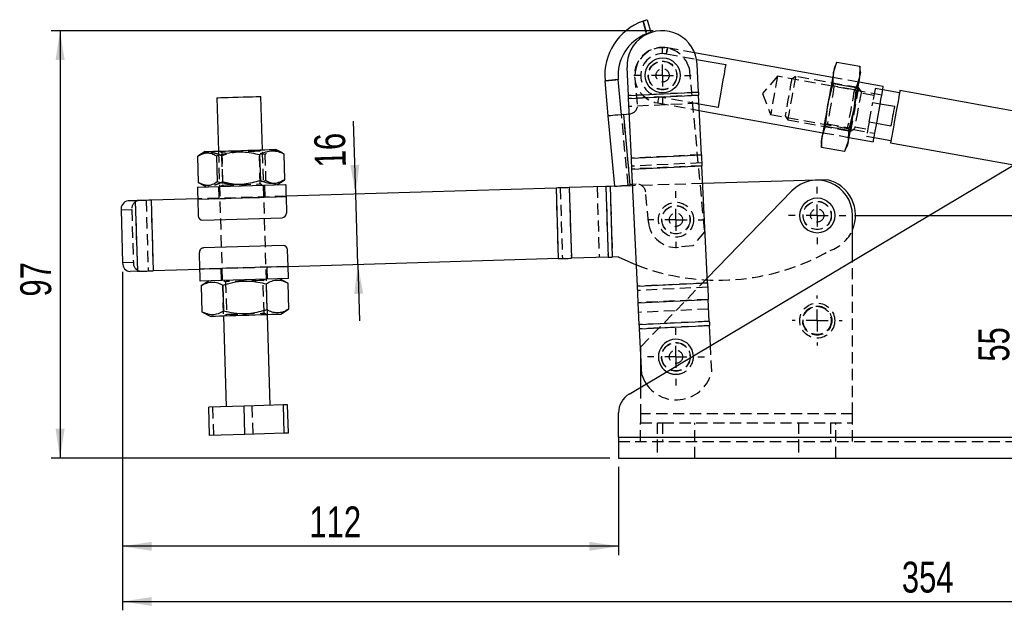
# Model space of a CAD drawing. Extents: x 66 to 783, y 44 to 563.
# Tile 5 of 12: x 66 to 288, y 411 to 545. Entities that reach past the tile are written whole.
import ezdxf

# ---------------------------------------------------------------- set-up
doc = ezdxf.new("R2010")
doc.units = 0
doc.header["$LTSCALE"] = 2
doc.linetypes.add('HIDDEN', pattern=[1.905, 1.27, -0.635])
doc.layers.get('0').update_dxf_attribs({"linetype": 'CONTINUOUS'})
doc.layers.add('FORMATO', color=179, linetype='CONTINUOUS')
doc.styles.add('SLDTEXTSTYLE0', font='TXT', dxfattribs={"width": 0.75})
doc.dimstyles.new('SLDDIMSTYLE0', dxfattribs={"dimtxt": 7, "dimasz": 6.604, "dimexe": 0, "dimexo": 0.0625, "dimgap": 1.75, "dimtad": 1, "dimdec": 0, "dimrnd": 1e-09, "dimzin": 12, "dimtxsty": 'SLDTEXTSTYLE0', "dimsah": 1, "dimcen": 0.09, "dimazin": 3, "dimtfac": 1, "dimtofl": 0, "dimtmove": 0, "dimatfit": 3, "dimtolj": 1, "dimtzin": 12})
doc.dimstyles.new('SLDDIMSTYLE1', dxfattribs={"dimtxt": 7, "dimasz": 6.604, "dimexe": 0, "dimexo": 0.0625, "dimgap": 1.75, "dimtad": 1, "dimdec": 0, "dimrnd": 1e-09, "dimzin": 12, "dimtxsty": 'SLDTEXTSTYLE0', "dimsah": 1, "dimcen": 0.09, "dimazin": 3, "dimtfac": 1, "dimtdec": 0, "dimtofl": 0, "dimtmove": 0, "dimatfit": 3, "dimtolj": 1, "dimtzin": 12})
doc.dimstyles.new('SLDDIMSTYLE2', dxfattribs={"dimtxt": 7, "dimasz": 6.604, "dimexe": 0, "dimexo": 0.0625, "dimgap": 1.75, "dimtad": 1, "dimdec": 3, "dimrnd": 1e-09, "dimzin": 12, "dimtxsty": 'SLDTEXTSTYLE0', "dimsah": 1, "dimcen": 0.09, "dimazin": 3, "dimtfac": 1, "dimtdec": 3, "dimtmove": 0, "dimatfit": 3, "dimtolj": 1, "dimtzin": 12})

# ---------------------------------------------------------------- blocks, each defined once
blk = doc.blocks.new('_D')
at = {"layer": 'FORMATO'}
for p, q in [((208.99, 542.12), (72.65, 542.12)), ((74.65, 542.12), (74.65, 445.35)), ((199.12, 445.35), (72.65, 445.35))]:
    blk.add_line(p, q, dxfattribs=at)
for points in [[(74.65, 542.12), (73.63, 535.51), (75.67, 535.51)], [(74.65, 445.35), (75.67, 451.96), (73.63, 451.96)]]:
    blk.add_solid(points, dxfattribs=at)
at = {"layer": 'FORMATO', "insert": (65.63, 481.91), "char_height": 7, "attachment_point": 1, "rotation": 90, "style": 'SLDTEXTSTYLE0'}
blk.add_mtext('97', dxfattribs=at)
blk = doc.blocks.new('_D_1')
at = {"layer": 'FORMATO'}
for p, q in [((88.82, 487.53), (88.82, 423.35)), ((201.12, 443.35), (201.12, 423.35)), ((201.12, 425.35), (88.82, 425.35))]:
    blk.add_line(p, q, dxfattribs=at)
for points in [[(88.82, 425.35), (95.42, 424.34), (95.42, 426.37)], [(201.12, 425.35), (194.51, 426.37), (194.51, 424.34)]]:
    blk.add_solid(points, dxfattribs=at)
at = {"layer": 'FORMATO', "insert": (131.11, 434.38), "char_height": 7, "attachment_point": 1, "style": 'SLDTEXTSTYLE0'}
blk.add_mtext('112', dxfattribs=at)
blk = doc.blocks.new('_D_2')
at = {"layer": 'FORMATO'}
for p, q in [((442.97, 513.53), (442.97, 410.86)), ((88.82, 487.53), (88.82, 410.86)), ((88.82, 412.86), (442.97, 412.86))]:
    blk.add_line(p, q, dxfattribs=at)
for points in [[(88.82, 412.86), (95.42, 411.84), (95.42, 413.87)], [(442.97, 412.86), (436.36, 413.87), (436.36, 411.84)]]:
    blk.add_solid(points, dxfattribs=at)
at = {"layer": 'FORMATO', "insert": (265.29, 421.88), "char_height": 7, "attachment_point": 1, "style": 'SLDTEXTSTYLE0'}
blk.add_mtext('354', dxfattribs=at)
blk = doc.blocks.new('_D_3')
at = {"layer": 'FORMATO'}
for p, q in [((254.59, 500.28), (293.64, 500.28)), ((291.64, 500.28), (291.64, 445.35))]:
    blk.add_line(p, q, dxfattribs=at)
for points in [[(291.64, 500.28), (290.62, 493.67), (292.66, 493.67)], [(291.64, 445.35), (292.66, 451.96), (290.62, 451.96)]]:
    blk.add_solid(points, dxfattribs=at)
at = {"layer": 'FORMATO', "insert": (282.62, 467.17), "char_height": 7, "attachment_point": 1, "rotation": 90, "style": 'SLDTEXTSTYLE0'}
blk.add_mtext('55', dxfattribs=at)
blk = doc.blocks.new('_D_4')
at = {"layer": 'FORMATO'}
for p, q in [((141.6, 505.13), (141.11, 521.67)), ((142.09, 489.14), (141.6, 505.13)), ((142.09, 489.14), (142.47, 476.44))]:
    blk.add_line(p, q, dxfattribs=at)
for points in [[(141.6, 505.13), (142.42, 511.76), (140.39, 511.7)], [(142.09, 489.14), (141.27, 482.51), (143.3, 482.57)]]:
    blk.add_solid(points, dxfattribs=at)
at = {"layer": 'FORMATO', "insert": (132.4, 511.06), "char_height": 7, "attachment_point": 1, "rotation": 91.7272, "style": 'SLDTEXTSTYLE0'}
blk.add_mtext('16', dxfattribs=at)
blk = doc.blocks.new('SW_CENTERMARKSYMBOL_0')
at = {"layer": 'FORMATO', "color": 0}
for p, q in [((0, 5), (0, 6.46875)), ((0, 0), (0, 2.5)), ((-5, 0), (-6.46875, 0)), ((0, 0), (-2.5, 0)), ((0, 0), (0, -2.5)), ((0, 0), (2.5, 0)), ((5, 0), (6.46875, 0)), ((0, -5), (0, -6.46875))]:
    blk.add_line(p, q, dxfattribs=at)
blk = doc.blocks.new('SW_CENTERMARKSYMBOL_1')
at = {"layer": 'FORMATO', "color": 0}
for p, q in [((0, 5), (0, 6.46875)), ((0, 0), (0, 2.5)), ((-5, 0), (-6.46875, 0)), ((0, 0), (-2.5, 0)), ((0, 0), (0, -2.5)), ((0, 0), (2.5, 0)), ((5, 0), (6.46875, 0)), ((0, -5), (0, -6.46875))]:
    blk.add_line(p, q, dxfattribs=at)
blk = doc.blocks.new('SW_CENTERMARKSYMBOL_2')
at = {"layer": 'FORMATO', "color": 0}
for p, q in [((0, 5), (0, 5.675)), ((0, 0), (0, 2.5)), ((-5, 0), (-5.675, 0)), ((0, 0), (-2.5, 0)), ((0, 0), (0, -2.5)), ((0, 0), (2.5, 0)), ((5, 0), (5.675, 0)), ((0, -5), (0, -5.675))]:
    blk.add_line(p, q, dxfattribs=at)
blk = doc.blocks.new('SW_CENTERMARKSYMBOL_3')
at = {"layer": 'FORMATO', "color": 0}
for p, q in [((0, 5), (0, 6.46875)), ((0, 0), (0, 2.5)), ((-5, 0), (-6.46875, 0)), ((0, 0), (-2.5, 0)), ((0, 0), (0, -2.5)), ((0, 0), (2.5, 0)), ((5, 0), (6.46875, 0)), ((0, -5), (0, -6.46875))]:
    blk.add_line(p, q, dxfattribs=at)
blk = doc.blocks.new('SW_CENTERMARKSYMBOL_4')
at = {"layer": 'FORMATO', "color": 0}
for p, q in [((0, 5), (0, 6.46875)), ((0, 0), (0, 2.5)), ((-5, 0), (-6.46875, 0)), ((0, 0), (-2.5, 0)), ((0, 0), (0, -2.5)), ((0, 0), (2.5, 0)), ((5, 0), (6.46875, 0)), ((0, -5), (0, -6.46875))]:
    blk.add_line(p, q, dxfattribs=at)

msp = doc.modelspace()

# ---------------------------------------------------------------- linework, layer by layer
at = {"color": 7, "linetype": 'CONTINUOUS'}
for p, q in [((207.483749, 541.415973), (206.688825, 544.320605)), ((207.643251, 544.6215), (208.435154, 541.727903)), ((249.615576, 531.531955), (218.352394, 537.1529)), ((218.796261, 535.63214), (225.403151, 534.44426)), ((203.366579, 527.425933), (203.06419, 533.803767)), ((219.223766, 528.17776), (218.921377, 534.555598)), ((249.815453, 532.643652), (250.596442, 534.996319)), ((250.596442, 534.996319), (250.016969, 533.764462)), ((250.596442, 534.996319), (255.80819, 534.059274)), ((255.80819, 534.059274), (255.720765, 531.581907)), ((255.922281, 532.702721), (255.80819, 534.059274)), ((201.059392, 531.073722), (198.072246, 530.796318)), ((198.811991, 522.830591), (198.072246, 530.796318)), ((201.799138, 523.107997), (201.059392, 531.073722)), ((249.728028, 530.166286), (249.815453, 532.643652)), ((255.720765, 531.581907), (254.93978, 529.229241)), ((248.512835, 525.398607), (249.728028, 530.166286)), ((249.728028, 530.166286), (254.93978, 529.229241)), ((254.93978, 529.229241), (254.418146, 524.336862)), ((261.085984, 529.469642), (255.520888, 530.470214)), ((264.771957, 528.063497), (260.956504, 528.749491)), ((306.358867, 521.094418), (264.860433, 528.555605)), ((110.138938, 526.940989), (110.503637, 514.846486)), ((120.499097, 515.147892), (120.134391, 527.242395)), ((203.366579, 527.425933), (219.223766, 528.17776)), ((203.397319, 526.777564), (219.254506, 527.529391)), ((204.037266, 513.280137), (203.397319, 526.777564)), ((203.55807, 459.842279), (315.88015, 526.767514)), ((219.894453, 514.031966), (219.254506, 527.529391)), ((223.657724, 524.736351), (219.350213, 525.510817)), ((219.419119, 524.057473), (247.368224, 519.03238)), ((247.991205, 520.506226), (248.512835, 525.398607)), ((254.418146, 524.336862), (253.202953, 519.569182)), ((260.388702, 525.591417), (263.613619, 525.011594)), ((200.291482, 506.899142), (198.811991, 522.830591)), ((202.296996, 523.15423), (203.563534, 523.271848)), ((203.776487, 507.22278), (202.296996, 523.15423)), ((247.210216, 518.15356), (247.991205, 520.506226)), ((247.991205, 520.506226), (253.202953, 519.569182)), ((253.202953, 519.569182), (253.115528, 517.091817)), ((262.802702, 520.501341), (259.577781, 521.081162)), ((247.122791, 515.676196), (247.210216, 518.15356)), ((253.273536, 517.970637), (258.838628, 516.970065)), ((259.009976, 517.923088), (262.82543, 517.237092)), ((124.990665, 514.435367), (123.497732, 515.238314)), ((247.0087, 517.032747), (247.122791, 515.676196)), ((252.334543, 514.739153), (247.122791, 515.676196)), ((253.115528, 517.091817), (252.334543, 514.739153)), ((252.334543, 514.739153), (252.914012, 515.971006)), ((262.73695, 516.744981), (290.639453, 511.728267)), ((105.747104, 513.654713), (105.925061, 507.753126)), ((107.505001, 514.756064), (106.063165, 513.864621)), ((110.038147, 513.784108), (110.216104, 507.88252)), ((119.823993, 514.079194), (120.001957, 508.177605)), ((125.318796, 514.244887), (124.97595, 514.407999)), ((125.318796, 514.244887), (125.49676, 508.343299)), ((204.037266, 513.280137), (219.894453, 514.031966)), ((204.155106, 510.794726), (220.012293, 511.546555)), ((205.413177, 484.26013), (204.155106, 510.794726)), ((221.270364, 485.011958), (220.012293, 511.546555)), ((105.747037, 506.699417), (125.73795, 507.30223)), ((106.25612, 507.561073), (107.746125, 506.759698)), ((123.738855, 507.241949), (125.177875, 508.131646)), ((125.164382, 508.153471), (125.49676, 508.343299)), ((186.983416, 506.497845), (125.817821, 504.653434)), ((186.983416, 506.497845), (187.465666, 490.505114)), ((198.275908, 506.838364), (189.957438, 506.587525)), ((189.957438, 506.587525), (190.43969, 490.594794)), ((198.275908, 506.838364), (198.75816, 490.845632)), ((204.334026, 507.021042), (199.227596, 506.86706)), ((199.227596, 506.86706), (199.709847, 490.87433)), ((204.322059, 507.273445), (203.776487, 507.22278)), ((248.542041, 508.354108), (220.204169, 507.499596)), ((105.826907, 504.050621), (95.254988, 503.731831)), ((105.829925, 503.950667), (125.820838, 504.55348)), ((125.820838, 504.55348), (125.933864, 500.805183)), ((240.370881, 505.843124), (221.220173, 486.070564)), ((91.671765, 503.623781), (90.034694, 503.574416)), ((91.671765, 503.623781), (92.154011, 487.63105)), ((95.254988, 503.731831), (95.737234, 487.7391)), ((105.829925, 503.950667), (105.94295, 500.20237)), ((88.457413, 501.525945), (88.819102, 489.531397)), ((106.972635, 499.232965), (124.964461, 499.775497)), ((254.117377, 489.967198), (254.117377, 500.277357)), ((125.154347, 493.478359), (107.162521, 492.935827)), ((106.306143, 488.157845), (106.193118, 491.906141)), ((126.297057, 488.760658), (126.184032, 492.508954)), ((198.75816, 490.845632), (190.43969, 490.594794)), ((201.046099, 490.914624), (199.709847, 490.87433)), ((126.297057, 488.760658), (106.306143, 488.157845)), ((187.465666, 490.505114), (126.300074, 488.660704)), ((92.154011, 487.63105), (90.51694, 487.581686)), ((106.309161, 488.05789), (95.737234, 487.7391)), ((126.379945, 486.011908), (106.389031, 485.409094)), ((108.388126, 485.469375), (106.605575, 484.367283)), ((106.605575, 484.367283), (106.783539, 478.465695)), ((111.510828, 484.515197), (111.688786, 478.613609)), ((121.321321, 484.811027), (121.499278, 478.909438)), ((126.226567, 484.958942), (124.380857, 485.951626)), ((126.226567, 484.958942), (126.404524, 479.057353)), ((205.413177, 484.26013), (221.270364, 485.011958)), ((205.590398, 480.522278), (221.447585, 481.274106)), ((205.825476, 475.564136), (205.590398, 480.522278)), ((221.682663, 476.315965), (221.447585, 481.274106)), ((106.783539, 478.465695), (108.629249, 477.47301)), ((111.627884, 477.563432), (112.248786, 456.972792)), ((122.244239, 457.274198), (121.623345, 477.864839)), ((124.62198, 477.955261), (126.404524, 479.057353)), ((205.825476, 475.564136), (221.682663, 476.315965)), ((205.871708, 474.589043), (221.728894, 475.340872)), ((221.944312, 470.797413), (221.728894, 475.340872)), ((206.366381, 464.155651), (205.871708, 474.589043)), ((206.117377, 469.407513), (206.117377, 461.367198)), ((125.235826, 457.364409), (116.310403, 457.095268)), ((126.171939, 457.392636), (125.235826, 457.364409)), ((125.428729, 450.967315), (125.235826, 457.364409)), ((126.364842, 450.995545), (126.171939, 457.392636)), ((116.310403, 457.095268), (108.321086, 456.854354)), ((108.513989, 450.457263), (108.321086, 456.854354)), ((116.503306, 450.698174), (116.310403, 457.095268)), ((201.117377, 450.102194), (201.117377, 455.546937)), ((116.503306, 450.698174), (108.513989, 450.457263)), ((125.428729, 450.967315), (116.503306, 450.698174)), ((126.364842, 450.995545), (125.428729, 450.967315)), ((201.117377, 450.102194), (346.117378, 450.102194)), ((201.117377, 450.102194), (201.117377, 445.352192)), ((201.117377, 445.352192), (346.117378, 445.352192))]:
    msp.add_line(p, q, dxfattribs=at)
at = {"color": 7, "linetype": 'HIDDEN'}
for p, q in [((206.688825, 544.320605), (207.483749, 541.415973)), ((218.352394, 537.1529), (212.219531, 538.255556)), ((211.968568, 536.859724), (218.796261, 535.63214)), ((217.116537, 533.683228), (220.565335, 496.545887)), ((198.072246, 530.796318), (201.059392, 531.073722)), ((205.42744, 525.453548), (204.872631, 531.427841)), ((237.119671, 531.797382), (233.738996, 527.934658)), ((260.740917, 527.550413), (237.119671, 531.797382)), ((241.226595, 531.788803), (240.335975, 531.169633)), ((255.464301, 529.228943), (241.226595, 531.788803)), ((255.520888, 530.470214), (249.615576, 531.531955)), ((249.943734, 529.534164), (249.397621, 530.319697)), ((254.517395, 528.711843), (249.943734, 529.534164)), ((255.302932, 529.257956), (254.517395, 528.711843)), ((256.08347, 528.33832), (255.464301, 529.228943)), ((260.956504, 528.749491), (259.260331, 529.054454)), ((219.223766, 528.17776), (203.366579, 527.425933)), ((219.254506, 527.529391), (203.397319, 526.777564)), ((219.350213, 525.510817), (210.22314, 527.151815)), ((233.738996, 527.934658), (235.56245, 523.136259)), ((258.977201, 527.479707), (256.024543, 528.010576)), ((219.341605, 525.69235), (203.484418, 524.94052)), ((209.972177, 525.755978), (219.419119, 524.057473)), ((257.881608, 521.386125), (258.692529, 525.896381)), ((258.692529, 525.896381), (260.388702, 525.591417)), ((203.278629, 507.176546), (201.799138, 523.107997)), ((203.776487, 507.22278), (202.296996, 523.15423)), ((203.563534, 523.271848), (203.620945, 523.277181)), ((235.56245, 523.136259), (259.183694, 518.88929)), ((238.837857, 522.837239), (239.457026, 521.946617)), ((239.457026, 521.946617), (253.694732, 519.386758)), ((247.628052, 520.477512), (248.413585, 521.023624)), ((248.413585, 521.023624), (252.987251, 520.201306)), ((252.987251, 520.201306), (253.533364, 519.415771)), ((253.694732, 519.386758), (254.585352, 520.005927)), ((254.644279, 520.333671), (257.596936, 519.8028)), ((259.577781, 521.081162), (257.881608, 521.386125)), ((247.368224, 519.03238), (253.273536, 517.970637)), ((257.313803, 518.228051), (259.009976, 517.923088)), ((119.758368, 514.82905), (120.172508, 515.138044)), ((121.623345, 477.864839), (120.499097, 515.147892)), ((110.503637, 514.846486), (111.627884, 477.563432)), ((110.830233, 514.856334), (111.262232, 514.572854)), ((111.241907, 513.820407), (111.419864, 507.918819)), ((111.262232, 514.572854), (111.485489, 507.168962)), ((119.981632, 507.425157), (119.758368, 514.82905)), ((121.027753, 514.115493), (119.983673, 514.283595)), ((121.027753, 514.115493), (121.20571, 508.213905)), ((219.894453, 514.031966), (204.037266, 513.280137)), ((219.981552, 512.194923), (204.124365, 511.443094)), ((220.012293, 511.546555), (204.155106, 510.794726)), ((110.494882, 506.842585), (110.574752, 504.193789)), ((111.485489, 507.168962), (111.071356, 506.859968)), ((119.970955, 507.424836), (119.981632, 507.425157)), ((120.413631, 507.141679), (119.981632, 507.425157)), ((120.173656, 507.983197), (121.20571, 508.213905)), ((121.069983, 504.510266), (120.990105, 507.159063)), ((186.983416, 506.497845), (187.465666, 490.505114)), ((187.935103, 506.526543), (188.417355, 490.533812)), ((189.957438, 506.587525), (190.43969, 490.594794)), ((196.253573, 506.777381), (196.735824, 490.78465)), ((198.275908, 506.838364), (198.75816, 490.845632)), ((199.227596, 506.86706), (199.709847, 490.87433)), ((205.100436, 507.34573), (204.322059, 507.273445)), ((220.204169, 507.499596), (204.334026, 507.021042)), ((125.817821, 504.653434), (105.826907, 504.050621)), ((105.829925, 503.950667), (125.820838, 504.55348)), ((207.908693, 498.734929), (207.276804, 505.539236)), ((91.671765, 503.623781), (92.154011, 487.63105)), ((94.108358, 503.697255), (94.590605, 487.704524)), ((95.254988, 503.731831), (95.737234, 487.7391)), ((88.457413, 501.525945), (90.894006, 501.599419)), ((90.894006, 501.599419), (91.255695, 489.604871)), ((220.565335, 496.545887), (217.945918, 493.390154)), ((217.945918, 493.390154), (214.709842, 493.089632)), ((91.255695, 489.604871), (88.819102, 489.531397)), ((126.297057, 488.760658), (106.306143, 488.157845)), ((126.300074, 488.660704), (106.309161, 488.05789)), ((121.632107, 485.868739), (121.552229, 488.517536)), ((254.117377, 455.352194), (254.117377, 489.967198)), ((111.056999, 488.201058), (111.136876, 485.552262)), ((111.71335, 485.569646), (112.145357, 485.286167)), ((112.145357, 485.286167), (112.368614, 477.882273)), ((120.641493, 485.542362), (121.055626, 485.851356)), ((120.864749, 478.13847), (120.641493, 485.542362)), ((221.270364, 485.011958), (205.413177, 484.26013)), ((221.316596, 484.036866), (205.459409, 483.285038)), ((221.220173, 486.070564), (206.117377, 470.477356)), ((221.447585, 481.274106), (205.590398, 480.522278)), ((112.368614, 477.882273), (111.954481, 477.57328)), ((121.296756, 477.854991), (120.864749, 478.13847)), ((221.551674, 479.078724), (205.694487, 478.326895)), ((221.682663, 476.315965), (205.825476, 475.564136)), ((221.728894, 475.340872), (205.871708, 474.589043)), ((222.223567, 464.907479), (221.944312, 470.797413)), ((206.117377, 470.477356), (206.117377, 469.407513)), ((206.117377, 461.367198), (206.117377, 455.352194)), ((118.375525, 450.75463), (118.182622, 457.151721)), ((109.450095, 450.485489), (109.257199, 456.88258)), ((254.117377, 455.352194), (206.117377, 455.352194)), ((206.117377, 455.352194), (206.117377, 453.352193)), ((254.117377, 453.352193), (254.117377, 455.352194)), ((206.117377, 453.352193), (211.117377, 453.352193)), ((206.117377, 449.102192), (206.117377, 453.352193)), ((209.867377, 453.352193), (209.867377, 449.102192)), ((211.117377, 453.352193), (211.117377, 449.102192)), ((211.117377, 453.352193), (249.117378, 453.352193)), ((218.367377, 449.102192), (218.367377, 453.352193)), ((241.867379, 453.352193), (241.867379, 449.102192)), ((249.117378, 453.352193), (249.117378, 449.102192)), ((249.117378, 453.352193), (254.117377, 453.352193)), ((250.367377, 449.102192), (250.367377, 453.352193)), ((254.117377, 449.102192), (254.117377, 453.352193)), ((201.117377, 450.102194), (346.117378, 450.102194)), ((201.117377, 449.102192), (346.117378, 449.102192)), ((209.867377, 449.102192), (209.867377, 445.352192)), ((218.367377, 445.352192), (218.367377, 449.102192)), ((241.867379, 449.102192), (241.867379, 445.352192)), ((250.367377, 445.352192), (250.367377, 449.102192))]:
    msp.add_line(p, q, dxfattribs=at)
at = {"color": 7, "linetype": 'HIDDEN', "flags": 128}
for points in [[(211.968568, 536.859724), (212.075939, 537.45691), (212.154933, 537.896271), (212.203264, 538.16508), (212.219531, 538.255556), (212.203264, 538.16508), (212.154933, 537.896271), (212.075939, 537.45691), (211.968568, 536.859724)], [(237.119671, 531.797382), (237.113532, 531.763236), (237.064995, 531.493275), (236.970971, 530.970319), (236.837365, 530.227224), (236.672577, 529.310684), (236.486957, 528.278286), (236.292171, 527.194901), (236.100456, 526.128604), (235.923861, 525.14639), (235.773478, 524.309977), (235.65876, 523.67192), (235.586912, 523.272312), (235.56245, 523.136259), (235.56245, 523.136259)], [(240.335975, 531.169633), (240.322706, 531.095839), (240.264684, 530.773125), (240.164075, 530.213545), (240.027201, 529.452267), (239.862662, 528.537116), (239.680797, 527.525599), (239.493035, 526.481274), (239.31117, 525.469757), (239.146628, 524.554606), (239.009757, 523.793328), (238.909148, 523.233748), (238.851123, 522.911034), (238.837857, 522.837239)], [(241.226595, 531.788803), (241.225098, 531.780477), (241.189424, 531.582064), (241.108056, 531.129501), (240.985379, 530.447184), (240.828008, 529.571894), (240.644425, 528.550821), (240.44453, 527.439016), (240.239095, 526.296406), (240.039196, 525.184597), (239.855614, 524.163525), (239.698243, 523.288236), (239.575565, 522.605919), (239.494197, 522.153354), (239.458524, 521.954943), (239.457026, 521.946617)], [(249.943734, 529.534164), (249.942225, 529.525767), (249.906287, 529.325894), (249.824632, 528.871736), (249.702387, 528.191826), (249.547236, 527.328885), (249.368925, 526.337138), (249.178659, 525.278895)], [(254.517395, 528.711843), (254.511364, 528.67829), (254.463669, 528.413023), (254.371282, 527.89916), (254.239999, 527.168984), (254.078076, 526.268381), (253.895685, 525.253932), (253.704284, 524.189386), (253.515903, 523.141625), (253.342375, 522.176488), (253.194608, 521.354617), (253.081885, 520.727654), (253.011287, 520.334993), (252.987251, 520.201306)], [(255.464301, 529.228943), (255.440451, 529.096293), (255.370189, 528.705499), (255.257301, 528.077627), (255.107872, 527.246523), (254.929964, 526.256996), (254.733157, 525.16239), (254.528072, 524.021714), (254.325759, 522.896464), (254.137125, 521.847303), (253.972341, 520.93079), (253.84029, 520.196336), (253.748089, 519.683535), (253.700715, 519.420032), (253.694732, 519.386758)], [(259.260331, 529.054454), (259.235096, 528.914097), (259.160698, 528.500295), (259.040993, 527.834511), (258.882191, 526.951271), (258.692529, 525.896381)], [(210.22314, 527.151815), (210.115769, 526.554624), (210.036774, 526.115267), (209.988444, 525.846458), (209.972177, 525.755978)], [(256.08347, 528.33832), (256.081995, 528.330102), (256.04681, 528.134412), (255.966865, 527.689761), (255.847179, 527.024082), (255.695276, 526.179205), (255.520698, 525.208215), (255.334411, 524.172123)], [(249.178659, 525.278895), (248.988394, 524.220652), (248.810083, 523.228903), (248.654932, 522.365962), (248.532687, 521.686052), (248.451032, 521.231892), (248.415094, 521.032021), (248.413585, 521.023624)], [(255.334411, 524.172123), (255.148128, 523.136034), (254.97355, 522.165042), (254.821647, 521.320165), (254.701961, 520.654487), (254.622016, 520.209835), (254.586831, 520.014147), (254.585352, 520.005927)], [(257.881608, 521.386125), (257.691946, 520.331235), (257.533144, 519.447994), (257.41344, 518.782212), (257.339042, 518.368411), (257.313803, 518.228051)], [(119.758368, 514.82905), (119.676568, 514.826584), (119.339347, 514.816415), (118.76154, 514.798992), (117.979437, 514.775407), (117.042199, 514.747146), (116.008699, 514.715982), (114.943885, 514.683873), (113.914661, 514.652838), (112.985701, 514.624826), (112.215363, 514.601597), (111.652062, 514.584609), (111.331187, 514.574935), (111.262232, 514.572854)], [(111.485489, 507.168962), (111.491859, 507.169153), (111.682944, 507.174916), (112.128549, 507.188353), (112.800665, 507.20862), (113.657065, 507.234445), (114.643939, 507.264203), (115.699284, 507.296027), (116.756775, 507.327914), (117.749982, 507.357864), (118.616484, 507.383993), (119.301841, 507.404659), (119.762987, 507.418564), (119.970955, 507.424836)], [(120.641493, 485.542362), (120.607995, 485.541352), (120.343179, 485.533367), (119.830184, 485.517898), (119.101242, 485.495917), (118.202165, 485.468806), (117.18943, 485.438268), (116.126687, 485.406221), (115.0807, 485.37468), (114.117191, 485.345626), (113.29671, 485.320885), (112.670809, 485.302011), (112.278812, 485.290191), (112.145357, 485.286167)], [(112.368614, 477.882273), (112.402112, 477.883284), (112.666928, 477.891269), (113.179922, 477.906738), (113.908865, 477.928719), (114.807941, 477.95583), (115.820676, 477.986368), (116.88342, 478.018415), (117.929407, 478.049956), (118.892908, 478.07901), (119.713389, 478.103751), (120.339297, 478.122624), (120.731294, 478.134445), (120.864749, 478.13847)]]:
    msp.add_lwpolyline(points, dxfattribs=at)
at = {"color": 7, "linetype": 'CONTINUOUS', "flags": 128}
for points in [[(225.403151, 534.44426), (225.225587, 533.456664), (225.0138, 532.278727), (224.778218, 530.968438), (224.530438, 529.590304), (224.282656, 528.21217), (224.047074, 526.901885), (223.835288, 525.723948), (223.657724, 524.736351)], [(250.016969, 533.764462), (250.004102, 533.692892), (249.965716, 533.479403), (249.902476, 533.12765), (249.815453, 532.643652)], [(249.815453, 532.643652), (249.706146, 532.035685), (249.57642, 531.31416), (249.428496, 530.491418), (249.264904, 529.581535), (249.088444, 528.600081), (248.902135, 527.56385), (248.709165, 526.490568), (248.512835, 525.398607)], [(255.720765, 531.581907), (255.611457, 530.973944), (255.481731, 530.252418), (255.333808, 529.429677), (255.170215, 528.519793), (254.993756, 527.53834), (254.807446, 526.502105), (254.614476, 525.428827), (254.418146, 524.336862)], [(255.922281, 532.702721), (255.909413, 532.63115), (255.871028, 532.417661), (255.807787, 532.065908), (255.720765, 531.581907)], [(258.838628, 516.970065), (258.844395, 517.002131), (258.890163, 517.256685), (258.979824, 517.755371), (259.109706, 518.477776), (259.274498, 519.39432), (259.467446, 520.467483), (259.680655, 521.653327), (259.905394, 522.903305), (260.132462, 524.166244), (260.352567, 525.390438), (260.556691, 526.525765), (260.736484, 527.525752), (260.88458, 528.349451), (260.994919, 528.963144), (261.06298, 529.341708), (261.085984, 529.469642)], [(264.860433, 528.555605), (264.854618, 528.523254), (264.808469, 528.266578), (264.718186, 527.764442), (264.587719, 527.038797), (264.422767, 526.121347), (264.230542, 525.0522), (264.019441, 523.878078), (263.798692, 522.650293), (263.577946, 521.42251), (263.366845, 520.248388), (263.174616, 519.179239), (263.009664, 518.261793), (262.879197, 517.536144), (262.788914, 517.034008), (262.742766, 516.777332), (262.73695, 516.744981)], [(110.138938, 526.940989), (110.185862, 526.942405), (110.476889, 526.951178), (111.01912, 526.967528), (111.783333, 526.990573), (112.72832, 527.019068), (113.803141, 527.051481), (114.94986, 527.086059), (116.106645, 527.120939), (117.211141, 527.154247)], [(117.211141, 527.154247), (118.203797, 527.18418), (119.031102, 527.209124), (119.648464, 527.227743), (120.022588, 527.239024), (120.134391, 527.242395)], [(203.397319, 526.777564), (203.393691, 526.854101), (203.389977, 526.932425), (203.38619, 527.012295), (203.382342, 527.093458), (203.378445, 527.175664), (203.37451, 527.258648), (203.370551, 527.342158), (203.366579, 527.425933)], [(219.223766, 528.17776), (219.227738, 528.093989), (219.231697, 528.010479), (219.235632, 527.927491), (219.23953, 527.845289), (219.243378, 527.764126), (219.247164, 527.684255), (219.250878, 527.605931), (219.254506, 527.529391)], [(248.512835, 525.398607), (248.316508, 524.306643), (248.123538, 523.233362), (247.937229, 522.19713), (247.760769, 521.215676), (247.597177, 520.305795), (247.449253, 519.483051), (247.319524, 518.761524), (247.210216, 518.15356)], [(254.418146, 524.336862), (254.22182, 523.2449), (254.02885, 522.171619), (253.84254, 521.135389), (253.666081, 520.153935), (253.502488, 519.244051), (253.354565, 518.421308), (253.224835, 517.699783), (253.115528, 517.091817)], [(263.613619, 525.011594), (263.516419, 524.470965), (263.415661, 523.910566), (263.312511, 523.336862), (263.208162, 522.756467), (263.103809, 522.176073), (263.00066, 521.602369), (262.899906, 521.041972), (262.802702, 520.501341)], [(202.296996, 523.15423), (201.617105, 523.091092), (200.963342, 523.030379), (200.360831, 522.974427), (199.832725, 522.925383), (199.39932, 522.885135), (199.077271, 522.855227), (198.878954, 522.836811), (198.811991, 522.830591)], [(247.210216, 518.15356), (247.123197, 517.669561), (247.059953, 517.317808), (247.021567, 517.104319), (247.0087, 517.032747)], [(107.505001, 514.756064), (107.556813, 514.757627), (107.859075, 514.766741), (108.421594, 514.783702), (109.225199, 514.807935), (110.242531, 514.838613), (111.438945, 514.874688), (112.773709, 514.914938), (114.201352, 514.957988), (115.673267, 515.002373), (117.139332, 515.046581), (118.549615, 515.089107), (119.85609, 515.128503), (121.014275, 515.163428), (121.984721, 515.19269), (122.73439, 515.215295), (123.237744, 515.230474), (123.477646, 515.237708), (123.497732, 515.238314)], [(253.115528, 517.091817), (253.028509, 516.607818), (252.965264, 516.256065), (252.926879, 516.042576), (252.914012, 515.971006)], [(204.155106, 510.794726), (204.13988, 511.115854), (204.124703, 511.435975), (204.10962, 511.754091), (204.09468, 512.069206), (204.079928, 512.380333), (204.065412, 512.686499), (204.051177, 512.986748), (204.037266, 513.280137)], [(219.894453, 514.031966), (219.908363, 513.738577), (219.922599, 513.438328), (219.937115, 513.132161), (219.951866, 512.821034), (219.966807, 512.50592), (219.98189, 512.187804), (219.997067, 511.867682), (220.012293, 511.546555)], [(105.747037, 506.699417), (105.748631, 506.6466), (105.753348, 506.49018), (105.761007, 506.236168), (105.771311, 505.894327), (105.783873, 505.47779), (105.798208, 505.002567), (105.813757, 504.486921), (105.829925, 503.950667)], [(125.73795, 507.30223), (125.739545, 507.249414), (125.744261, 507.092995), (125.75192, 506.838982), (125.762224, 506.49714), (125.774786, 506.080604), (125.789121, 505.605381), (125.804663, 505.089735), (125.820838, 504.55348)], [(189.957438, 506.587525), (189.611206, 506.577085), (189.254867, 506.566339), (188.889794, 506.555331), (188.51739, 506.544101), (188.139089, 506.532693), (187.756341, 506.521152), (187.370623, 506.509521), (186.983416, 506.497845)], [(199.227596, 506.86706), (199.10369, 506.863325), (198.98026, 506.859602), (198.857781, 506.855909), (198.736724, 506.852259), (198.617555, 506.848665), (198.500732, 506.845143), (198.386703, 506.841704), (198.275908, 506.838364)], [(200.291482, 506.899142), (200.358445, 506.90536), (200.556762, 506.923777), (200.878811, 506.953685), (201.312216, 506.993934), (201.840322, 507.042976), (202.442833, 507.098929), (203.096596, 507.159641), (203.776487, 507.22278)], [(95.254988, 503.731831), (94.778426, 503.717461), (94.304644, 503.703174), (93.836405, 503.689054), (93.376428, 503.675184), (92.927404, 503.661644), (92.49194, 503.648513), (92.072577, 503.635867), (91.671765, 503.623781)], [(187.465666, 490.505114), (187.852875, 490.51679), (188.238593, 490.528421), (188.621339, 490.539963), (188.999642, 490.55137), (189.372046, 490.5626), (189.737119, 490.573609), (190.093456, 490.584354), (190.43969, 490.594794)], [(198.75816, 490.845632), (198.868954, 490.848973), (198.982983, 490.852412), (199.099806, 490.855935), (199.218975, 490.859528), (199.340032, 490.863178), (199.46251, 490.866872), (199.585941, 490.870594), (199.709847, 490.87433)], [(201.046099, 490.914624), (204.552103, 489.340002), (205.184221, 489.089162)], [(126.379945, 486.011908), (126.37835, 486.064724), (126.373634, 486.221144), (126.365975, 486.475156), (126.355671, 486.816998), (126.343109, 487.233534), (126.328782, 487.708757), (126.313232, 488.224403), (126.297057, 488.760658)], [(92.154011, 487.63105), (92.55483, 487.643137), (92.974186, 487.655782), (93.40965, 487.668913), (93.858682, 487.682453), (94.318658, 487.696324), (94.786898, 487.710443), (95.26068, 487.72473), (95.737234, 487.7391)], [(106.389031, 485.409094), (106.387444, 485.461911), (106.38272, 485.61833), (106.375061, 485.872342), (106.364757, 486.214185), (106.352195, 486.63072), (106.337868, 487.105943), (106.322319, 487.62159), (106.306143, 488.157845)], [(205.590398, 480.522278), (205.571413, 480.922702), (205.551187, 481.349294), (205.529879, 481.79871), (205.507656, 482.267427), (205.484692, 482.751768), (205.461168, 483.247936), (205.437267, 483.752041), (205.413177, 484.26013)], [(221.270364, 485.011958), (221.294454, 484.503869), (221.318355, 483.999764), (221.341879, 483.503597), (221.364843, 483.019256), (221.387066, 482.550539), (221.408374, 482.101123), (221.4286, 481.67453), (221.447585, 481.274106)], [(108.629249, 477.47301), (108.765401, 477.477115), (109.16923, 477.489293), (109.826967, 477.509127), (110.716231, 477.535942), (111.806728, 477.568825), (113.061331, 477.606657), (114.437305, 477.648148), (115.887806, 477.691887), (117.363423, 477.736384), (118.813925, 477.780122), (120.189905, 477.821615), (121.444501, 477.859446), (122.534998, 477.89233), (123.424262, 477.919144), (124.082007, 477.938978), (124.485828, 477.951155), (124.62198, 477.955261)], [(205.871708, 474.589043), (205.865423, 474.721589), (205.859188, 474.853094), (205.853051, 474.982529), (205.847061, 475.10888), (205.841264, 475.231153), (205.835705, 475.348391), (205.830429, 475.459677), (205.825476, 475.564136)], [(221.682663, 476.315965), (221.687616, 476.211506), (221.692892, 476.10022), (221.69845, 475.982982), (221.704248, 475.860708), (221.710239, 475.734358), (221.716375, 475.604922), (221.722611, 475.473418), (221.728894, 475.340872)], [(206.366381, 464.155651), (206.982213, 462.76206), (207.380035, 462.119534)]]:
    msp.add_lwpolyline(points, dxfattribs=at)
at = {"color": 7, "linetype": 'CONTINUOUS'}
for centre in [(211.095854, 532.005768), (246.117377, 500.277357)]:
    msp.add_circle(centre, 3.96875, dxfattribs=at)
at = {"color": 7, "linetype": 'HIDDEN'}
for centre, radius in [((211.095854, 532.005768), 3.25), ((211.095854, 532.005768), 3.2), ((211.095854, 532.005768), 1.5), ((214.131916, 499.312855), 3.96875), ((214.131916, 499.312855), 3.2), ((214.131916, 499.312855), 3.175), ((246.117377, 500.277357), 3.2), ((246.117377, 500.277357), 3.175), ((246.117377, 500.277357), 1.5), ((214.131916, 499.312855), 1.5), ((246.117377, 476.477357), 3.96875), ((246.117377, 476.477357), 3.3), ((246.117377, 476.477357), 3.175), ((214.117377, 468.277357), 3.25), ((214.117377, 468.277357), 3.2), ((214.117377, 468.277357), 1.5)]:
    msp.add_circle(centre, radius, dxfattribs=at)
at = {"color": 7, "linetype": 'CONTINUOUS'}
for centre, radius, start, end in [((211.095854, 532.005768), 13.079646, 109.69042433, 185.30561572), ((210.992783, 534.179683), 7.9375, 2.71450317, 182.71450317), ((211.095854, 532.005768), 10.079646, 110.99928658, 185.30561572), ((246.117377, 500.277357), 8, 0, 135.91530207), ((246.450892, 500.287414), 8.333333, 336.92289389, 75.46699073), ((90.290734, 501.745798), 1.846456, 97.97063724, 186.83830307), ((106.942497, 500.232511), 1, 181.72719544, 271.72719544), ((124.934319, 500.775043), 1, 271.72719544, 1.72719544), ((107.192665, 491.936282), 1, 91.72719544, 181.72719544), ((125.184487, 492.478814), 1, 1.72719544, 91.72719544), ((90.662344, 489.422413), 1.846461, 176.61623577, 265.48344185), ((214.117377, 468.277357), 3.96875, 3.14391958, 238.43186868), ((206.117377, 455.546938), 5, 120.78789413, 180)]:
    msp.add_arc(centre, radius, start, end, dxfattribs=at)
at = {"color": 7, "linetype": 'HIDDEN'}
for centre, radius, start, end in [((211.095854, 532.005768), 6.35, 79.8074364, 259.8074364), ((211.095854, 532.005768), 6.25, 15.56871162, 185.30561572), ((211.095854, 532.005768), 4.931785, 79.8074364, 259.8074364), ((203.436009, 525.268612), 2, 275.30561572, 5.30561572), ((205.285373, 505.354299), 2, 5.30561572, 95.30561572), ((92.727327, 501.819272), 1.846456, 97.97063724, 186.83830307), ((214.131916, 499.312855), 6.25, 185.30561572, 275.30561572), ((246.450892, 500.287414), 8.333333, 287.98740014, 336.92289389), ((223.678864, 536.617555), 51, 248.73757984, 299.79968237), ((93.098937, 489.495887), 1.846461, 176.61623577, 265.48344185), ((214.117377, 468.277357), 3.96875, 270, 3.14391958), ((214.188401, 466.779365), 8.250326, 214.38881064, 346.88617415), ((214.117377, 468.277357), 3.96875, 238.43186868, 270)]:
    msp.add_arc(centre, radius, start, end, dxfattribs=at)
at = {"color": 7, "linetype": 'CONTINUOUS'}
for points, knots in [([(206.688825, 544.320605), (206.794946, 544.35766), (207.007197, 544.431774), (207.293262, 544.521287), (207.510428, 544.584857), (207.626571, 544.616943), (207.638493, 544.6202), (207.643251, 544.6215)], [0, 0, 0, 0, 0.2145173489, 0.4290531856, 0.6432620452, 0.857615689, 1, 1, 1, 1]), ([(208.435154, 541.727903), (208.424486, 541.725014), (208.40315, 541.719237), (208.237268, 541.672407), (207.994907, 541.5979), (207.727994, 541.507871), (207.553538, 541.442232), (207.483749, 541.415973)], [0, 0, 0, 0, 0.21446368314, 0.42892956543, 0.64330140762, 0.85730583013, 1, 1, 1, 1]), ([(105.747104, 513.654713), (106.112928, 513.885122), (106.852507, 514.350936), (107.9632, 514.546676), (109.036797, 514.340901), (109.702331, 513.970836), (110.038147, 513.784108)], [0, 0, 0, 0, 0.2646049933, 0.5349478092, 0.7653432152, 1, 1, 1, 1]), ([(110.038147, 513.784108), (110.390322, 513.892597), (111.538568, 514.246322), (113.558252, 514.654139), (116.518413, 514.782888), (118.590211, 514.341842), (119.823993, 514.079194)], [0, 0, 0, 0, 0.111311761, 0.3629253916, 0.6206142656, 1, 1, 1, 1]), ([(119.823993, 514.079194), (120.294296, 514.312753), (121.2451, 514.784935), (122.668745, 514.990114), (124.0415, 514.793357), (124.890437, 514.428824), (125.318796, 514.244887)], [0, 0, 0, 0, 0.2646052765, 0.5349480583, 0.7653432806, 1, 1, 1, 1]), ([(110.216104, 507.88252), (109.85028, 507.652111), (109.110701, 507.186299), (108.000005, 506.990556), (106.92642, 507.196334), (106.260881, 507.566398), (105.925061, 507.753126)], [0, 0, 0, 0, 0.2646049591, 0.5349477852, 0.7653428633, 1, 1, 1, 1]), ([(120.001957, 508.177605), (118.786242, 507.841069), (116.765384, 507.281652), (113.803984, 507.22459), (111.762324, 507.506529), (110.57417, 507.795449), (110.216104, 507.88252)], [0, 0, 0, 0, 0.3793840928, 0.6306421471, 0.8886888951, 1, 1, 1, 1]), ([(125.49676, 508.343299), (125.026457, 508.10974), (124.075653, 507.637557), (122.652008, 507.432379), (121.279253, 507.629134), (120.430316, 507.993668), (120.001957, 508.177605)], [0, 0, 0, 0, 0.26460525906, 0.53494803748, 0.76534326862, 1, 1, 1, 1]), ([(106.605575, 484.367283), (107.024707, 484.599299), (107.87206, 485.068362), (109.142436, 485.268918), (110.368677, 485.067745), (111.127792, 484.700502), (111.510828, 484.515197)], [0, 0, 0, 0, 0.2646049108, 0.534947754, 0.7653431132, 1, 1, 1, 1]), ([(111.510828, 484.515197), (111.863895, 484.623714), (113.015056, 484.977528), (115.039851, 485.385498), (118.007472, 485.514471), (120.084452, 485.073582), (121.321321, 484.811027)], [0, 0, 0, 0, 0.11131097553, 0.3629249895, 0.62061352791, 1, 1, 1, 1]), ([(121.321321, 484.811027), (121.740453, 485.043043), (122.587806, 485.512106), (123.858184, 485.712661), (125.084414, 485.511489), (125.84353, 485.144246), (126.226567, 484.958942)], [0, 0, 0, 0, 0.26460507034, 0.53494799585, 0.765343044, 1, 1, 1, 1]), ([(111.688786, 478.613609), (111.269653, 478.381593), (110.4223, 477.91253), (109.151924, 477.711975), (107.925683, 477.913147), (107.166572, 478.280391), (106.783539, 478.465695)], [0, 0, 0, 0, 0.264605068, 0.5349479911, 0.7653434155, 1, 1, 1, 1]), ([(121.499278, 478.909438), (120.280478, 478.572809), (118.254492, 478.013237), (115.285638, 477.95595), (113.238866, 478.237735), (112.047746, 478.526566), (111.688786, 478.613609)], [0, 0, 0, 0, 0.37938439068, 0.63064270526, 0.88868886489, 1, 1, 1, 1]), ([(126.404524, 479.057353), (125.985395, 478.825337), (125.138047, 478.356275), (123.86767, 478.155718), (122.64143, 478.356891), (121.882314, 478.724134), (121.499278, 478.909438)], [0, 0, 0, 0, 0.264604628, 0.53494758, 0.7653430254, 1, 1, 1, 1])]:
    msp.add_open_spline(points, degree=3, knots=knots, dxfattribs=at)
at = {"color": 7, "linetype": 'HIDDEN'}
for points, knots in [([(111.241907, 513.820407), (110.758389, 514.025204), (109.780868, 514.439238), (108.347444, 514.558262), (106.989038, 514.279153), (106.163603, 513.864128), (105.747104, 513.654713)], [0, 0, 0, 0, 0.264604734, 0.5349476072, 0.7653429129, 1, 1, 1, 1]), ([(116.126396, 514.674523), (115.688516, 514.670521), (114.395409, 514.658701), (112.762693, 514.283722), (111.594084, 513.927699), (111.241907, 513.820407)], [0, 0, 0, 0, 0.26346298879, 0.77803402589, 1, 1, 1, 1]), ([(124.97595, 514.407999), (124.710617, 514.550325), (124.057785, 514.900508), (123.052797, 514.99811), (121.993786, 514.732464), (121.351725, 514.322402), (121.027753, 514.115493)], [0, 0, 0, 0, 0.201098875, 0.4947875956, 0.745078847, 1, 1, 1, 1]), ([(105.925061, 507.753126), (106.408582, 507.548329), (107.386108, 507.134293), (108.819531, 507.01527), (110.177939, 507.29438), (111.003368, 507.709405), (111.419864, 507.918819)], [0, 0, 0, 0, 0.2646051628, 0.5349480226, 0.7653433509, 1, 1, 1, 1]), ([(111.419864, 507.918819), (111.777872, 507.832929), (112.945137, 507.552891), (114.600798, 507.274776), (115.896761, 507.340089), (116.359733, 507.363422)], [0, 0, 0, 0, 0.2213962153, 0.7218496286, 1, 1, 1, 1]), ([(121.20571, 508.213905), (121.584797, 508.005598), (122.351189, 507.584469), (123.471037, 507.461262), (124.417332, 507.686622), (124.950117, 508.019572), (125.164382, 508.153471)], [0, 0, 0, 0, 0.2875117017, 0.5812574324, 0.8315979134, 1, 1, 1, 1])]:
    msp.add_open_spline(points, degree=3, knots=knots, dxfattribs=at)

# ---------------------------------------------------------------- block references
at = {"layer": 'FORMATO'}
for name, p in [('SW_CENTERMARKSYMBOL_0', (211.095854, 532.005768)), ('SW_CENTERMARKSYMBOL_1', (246.117377, 500.277357)), ('SW_CENTERMARKSYMBOL_4', (214.131916, 499.312855)), ('SW_CENTERMARKSYMBOL_2', (246.117377, 476.477357)), ('SW_CENTERMARKSYMBOL_3', (214.117377, 468.277357))]:
    msp.add_blockref(name, p, dxfattribs=at)

# ---------------------------------------------------------------- dimensions: what is measured, and where the dimension line sits
for base, p1, p2, angle, dimstyle, picture, middle in [((74.649868, 445.352193), (210.992783, 542.117183), (201.117377, 445.352193), 90, 'SLDDIMSTYLE0', '_D', (74.649868, 487.079781)), ((141.604734, 505.129479), (90.516943, 487.581685), (90.034692, 503.574416), 271.72719544, 'SLDDIMSTYLE2', '_D_4', (141.261896, 516.498904)), ((291.6408, 445.352193), (252.586127, 500.277357), (346.117377, 445.352193), 90, 'SLDDIMSTYLE1', '_D_3', (291.6408, 472.337823))]:
    dim = msp.add_linear_dim(base=base, p1=p1, p2=p2, angle=angle, dimstyle=dimstyle, dxfattribs=at)
    dim.commit()
    dim.dimension.update_dxf_attribs({"geometry": picture, "text_midpoint": middle, "dimtype": 160})
for base, p1, p2, picture, middle in [((442.966751, 412.858924), (88.819102, 489.531397), (442.966751, 515.53293), '_D_2', (273.046515, 412.858924)), ((88.819102, 425.352193), (201.117377, 445.352193), (88.819102, 489.531397), '_D_1', (138.872284, 425.352193))]:
    dim = msp.add_linear_dim(base=base, p1=p1, p2=p2, dimstyle='SLDDIMSTYLE0', dxfattribs=at)
    dim.commit()
    dim.dimension.update_dxf_attribs({"geometry": picture, "text_midpoint": middle, "dimtype": 160})

doc.saveas('drawing.dxf')
